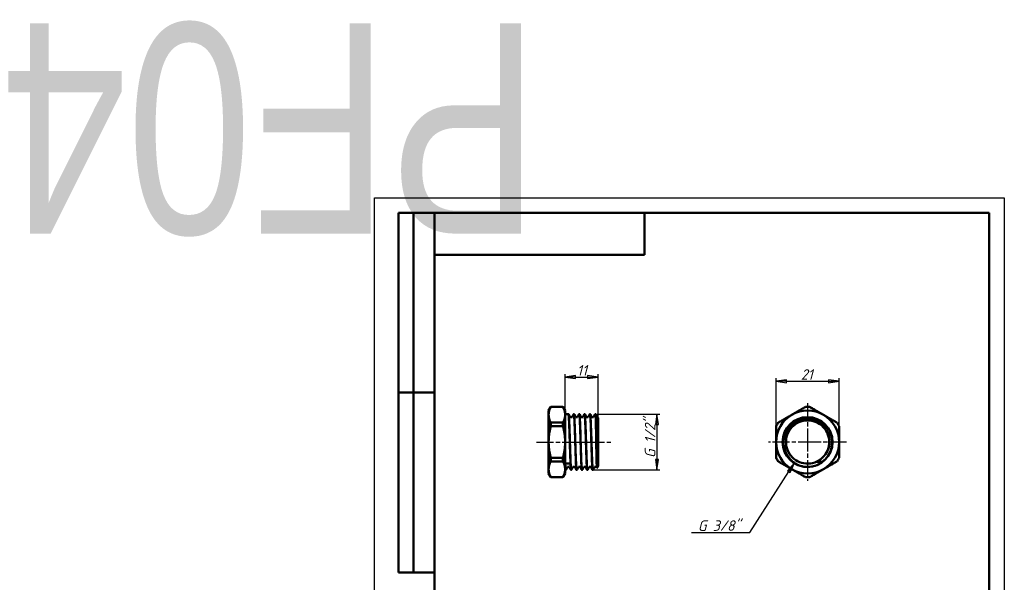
# Model space of a CAD drawing. Header units: millimetres. Extents: x -118 to 515, y -69 to 356.
# Tile 4 of 5: x -118 to 210, y 169 to 356. Entities that reach past the tile are written whole.
import ezdxf
from ezdxf.enums import TextEntityAlignment as Align

# ---------------------------------------------------------------- set-up
doc = ezdxf.new("R2018")
doc.units = ezdxf.units.MM
doc.linetypes.add('CHAIN', pattern=[0.7087, 0.4724, -0.0591, 0.1181, -0.0591])
for name, color, linetype, lineweight in [('Видимые тонкие (ГОСТ)', 7, 'Continuous', 35), ('Видимый контур (ГОСТ)', 7, 'Continuous', 50), ('Кромка (ГОСТ)', 7, 'Continuous', 50), ('Маркер центра (ГОСТ)', 7, 'Continuous', 25), ('Обозначение (ГОСТ)', 7, 'Continuous', 25), ('Осевая линия (ГОСТ)', 7, 'Continuous', 25), ('Размер (ГОСТ)', 7, 'Continuous', 25), ('Эскизная геометрия (ГОСТ)', 7, 'Continuous', 50)]:
    doc.layers.add(name, color=color, linetype=linetype, lineweight=lineweight)
doc.styles.get("Standard").update_dxf_attribs({"font": 'GOST Common Italic.ttf'})
doc.styles.add('Обычный текст (ГОСТ)', font='GOST Common Italic.ttf')
doc.dimstyles.new('Обычный (ГОСТ)', dxfattribs={"dimtxt": 3.5, "dimasz": 3.5, "dimexe": 1, "dimexo": 0, "dimgap": 0.5, "dimtad": 1, "dimrnd": 1e-08, "dimtxsty": 'Обычный текст (ГОСТ)', "dimblk": 'Filled-1', "dimcen": 0.09, "dimdle": 15, "dimclrd": 256, "dimclre": 256, "dimclrt": 256, "dimazin": 2, "dimtfac": 0.714286, "dimtdec": 3, "dimtmove": 0, "dimatfit": 3, "dimfxl": 1, "dimtolj": 1, "dimlwd": 25, "dimlwe": 25, "dimarcsym": 0})

# ---------------------------------------------------------------- blocks, each defined once
blk = doc.blocks.new('ГОСТ - Доп. графы 2')
at = {"layer": 'Эскизная геометрия (ГОСТ)'}
for p, q in [((-12, 0), (-12, 120)), ((-12, 120), (0, 120)), ((-7, 0), (-7, 120)), ((-12, 60), (0, 60)), ((0, 0), (-12, 0))]:
    blk.add_line(p, q, dxfattribs=at)
at = {"layer": 'Обозначение (ГОСТ)', "lineweight": 30, "width": 0.8, "flags": 17}
for tag, p in [('Первичная_применяемость', (-3.65, 90.03)), ('Справочный_номер', (-3.55, 30.02))]:
    blk.add_attdef(tag, text='', height=3.17, rotation=90, dxfattribs=at).set_placement(p, align=Align.MIDDLE_CENTER)
blk = doc.blocks.new('ГОСТ - Доп. графы 3')
at = {"layer": 'Эскизная геометрия (ГОСТ)'}
for p, q in [((0, 0), (70, 0)), ((70, 0), (70, -14)), ((70, -14), (0, -14))]:
    blk.add_line(p, q, dxfattribs=at)
at = {"layer": 'Обозначение (ГОСТ)', "lineweight": 30, "width": 0.8}
blk.add_attdef('ОБОЗНАЧЕНИЕ', text='', height=5, rotation=180, dxfattribs=at).set_placement((34.94, -6.97), align=Align.MIDDLE_CENTER)
blk = doc.blocks.new('Рамки ГОСТ_ граница 297x210')
at = {"layer": 'Кромка (ГОСТ)', "lineweight": 25}
for p, q in [((0, 0), (0, 297)), ((0, 297), (210, 297)), ((210, 297), (210, 0)), ((210, 0), (0, 0))]:
    blk.add_line(p, q, dxfattribs=at)
at = {"layer": 'Кромка (ГОСТ)'}
for p, q in [((205, 292), (20, 292)), ((20, 292), (20, 5)), ((205, 5), (205, 292)), ((20, 5), (205, 5))]:
    blk.add_line(p, q, dxfattribs=at)
blk = doc.blocks.new('Filled-1')
at = {"color": 0}
for p, q in [((0, 0), (-1, 0.143)), ((-1, 0.143), (-1, -0.143)), ((-1, 0), (0, 0)), ((-1, -0.143), (0, 0))]:
    blk.add_line(p, q, dxfattribs=at)
at = {"color": 0, "flags": 128}
blk.add_lwpolyline([(-1, -0.143), (0, 0), (-1, 0.143), (-1, -0.143)], dxfattribs=at)
at = {"color": 0}
blk.add_solid([(-1, -0.143), (0, 0), (-1, 0.143), (-1, -0.143)], dxfattribs=at)
blk = doc.blocks.new('*D8')
at = {"layer": 'Defpoints', "color": 0, "linetype": 'Continuous', "transparency": 16777216}
for p in [(74.55, 237.17), (63.55, 224.61), (74.55, 222.79)]:
    blk.add_point(p, dxfattribs=at)
at = {"layer": 'Размер (ГОСТ)', "linetype": 'Continuous', "lineweight": 25, "transparency": 16777216}
for p, q in [((63.55, 224.61), (63.55, 238.17)), ((67.05, 237.17), (71.05, 237.17)), ((74.55, 222.79), (74.55, 238.17))]:
    blk.add_line(p, q, dxfattribs=at)
at = {"layer": 'Размер (ГОСТ)', "linetype": 'Continuous', "lineweight": 25, "transparency": 16777216, "xscale": 3.5, "yscale": 3.5, "zscale": 3.5, "rotation": 180}
blk.add_blockref('Filled-1', (63.55, 237.17), dxfattribs=at)
at = {"layer": 'Размер (ГОСТ)', "linetype": 'Continuous', "lineweight": 25, "transparency": 16777216, "xscale": 3.5, "yscale": 3.5, "zscale": 3.5}
blk.add_blockref('Filled-1', (74.55, 237.17), dxfattribs=at)
at = {"layer": 'Размер (ГОСТ)', "linetype": 'Continuous', "lineweight": 25, "transparency": 16777216, "insert": (67.51, 241.17), "char_height": 3.5, "attachment_point": 1, "style": 'Обычный текст (ГОСТ)'}
blk.add_mtext('\\A1;11', dxfattribs=at)
blk = doc.blocks.new('*D9')
at = {"layer": 'Defpoints', "color": 0, "linetype": 'Continuous', "transparency": 16777216}
for p in [(154.91, 235.79), (133.91, 220.79), (154.91, 220.79)]:
    blk.add_point(p, dxfattribs=at)
at = {"layer": 'Размер (ГОСТ)', "linetype": 'Continuous', "lineweight": 25, "transparency": 16777216}
for p, q in [((133.91, 220.79), (133.91, 236.79)), ((154.91, 220.79), (154.91, 236.79)), ((137.41, 235.79), (151.41, 235.79))]:
    blk.add_line(p, q, dxfattribs=at)
at = {"layer": 'Размер (ГОСТ)', "linetype": 'Continuous', "lineweight": 25, "transparency": 16777216, "xscale": 3.5, "yscale": 3.5, "zscale": 3.5, "rotation": 180}
blk.add_blockref('Filled-1', (133.91, 235.79), dxfattribs=at)
at = {"layer": 'Размер (ГОСТ)', "linetype": 'Continuous', "lineweight": 25, "transparency": 16777216, "xscale": 3.5, "yscale": 3.5, "zscale": 3.5}
blk.add_blockref('Filled-1', (154.91, 235.79), dxfattribs=at)
at = {"layer": 'Размер (ГОСТ)', "linetype": 'Continuous', "lineweight": 25, "transparency": 16777216, "insert": (142.18, 239.79), "char_height": 3.5, "attachment_point": 1, "style": 'Обычный текст (ГОСТ)'}
blk.add_mtext('\\A1;21', dxfattribs=at)
blk = doc.blocks.new('*D11')
at = {"layer": 'Defpoints', "color": 0, "linetype": 'Continuous', "transparency": 16777216}
for p in [(73.66, 224.84), (72.76, 206.21), (94.14, 206.21)]:
    blk.add_point(p, dxfattribs=at)
at = {"layer": 'Размер (ГОСТ)', "linetype": 'Continuous', "lineweight": 25, "transparency": 16777216}
for p, q in [((73.66, 224.84), (95.14, 224.84)), ((94.14, 221.34), (94.14, 209.71)), ((72.76, 206.21), (95.14, 206.21))]:
    blk.add_line(p, q, dxfattribs=at)
at = {"layer": 'Размер (ГОСТ)', "linetype": 'Continuous', "lineweight": 25, "transparency": 16777216, "xscale": 3.5, "yscale": 3.5, "zscale": 3.5}
for p, rotation in [((94.14, 224.84), 90), ((94.14, 206.21), 270)]:
    blk.add_blockref('Filled-1', p, dxfattribs=dict(at, rotation=rotation))
at = {"layer": 'Размер (ГОСТ)', "linetype": 'Continuous', "lineweight": 25, "transparency": 16777216, "insert": (90.13, 208.08), "char_height": 3.5, "attachment_point": 1, "rotation": 90, "style": 'Обычный текст (ГОСТ)'}
blk.add_mtext('\\A1; \\fGOST Common|b0|i1;\\H3.5000;G 1/2"', dxfattribs=at)
blk = doc.blocks.new('*D12')
at = {"layer": 'Defpoints', "color": 0, "linetype": 'Continuous', "transparency": 16777216}
for p in [(144.41, 215.52), (140, 208.62)]:
    blk.add_point(p, dxfattribs=at)
at = {"layer": 'Размер (ГОСТ)', "linetype": 'Continuous', "lineweight": 25, "transparency": 16777216}
for p, q in [((125.16, 185.37), (138.12, 205.66)), ((105.71, 185.37), (125.16, 185.37))]:
    blk.add_line(p, q, dxfattribs=at)
blk.add_arc((144.41, 215.52), 8.19, 233.2244, 244.4416, dxfattribs=at)
at = {"layer": 'Размер (ГОСТ)', "linetype": 'Continuous', "lineweight": 25, "transparency": 16777216, "xscale": 3.5, "yscale": 3.5, "zscale": 3.5, "rotation": 57.4485328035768}
blk.add_blockref('Filled-1', (140, 208.62), dxfattribs=at)
at = {"layer": 'Размер (ГОСТ)', "linetype": 'Continuous', "lineweight": 25, "transparency": 16777216, "insert": (105.71, 189.38), "char_height": 3.5, "attachment_point": 1, "style": 'Обычный текст (ГОСТ)'}
blk.add_mtext('\\A1; \\fGOST Common|b0|i1;\\H3.5000;G 3/8"', dxfattribs=at)

msp = doc.modelspace()

# ---------------------------------------------------------------- linework, layer by layer
at = {"layer": 'Видимые тонкие (ГОСТ)'}
for points, knots in [([(65.72, 206.315), (65.714, 206.303), (65.708, 206.297), (65.702, 206.298), (65.629, 206.304), (65.556, 207.255), (65.482, 208.895), (65.408, 210.556), (65.334, 212.904), (65.26, 215.291), (65.186, 217.664), (65.113, 220.047), (65.039, 221.788), (64.966, 223.512), (64.893, 224.588), (64.82, 224.728)], [31.3563316, 31.3563316, 31.3563316, 31.3563316, 31.418489, 31.418489, 31.418489, 32.1852404, 32.1852404, 32.1852404, 32.9617408, 32.9617408, 32.9617408, 33.7337617, 33.7337617, 33.7337617, 34.4979243, 34.4979243, 34.4979243, 34.4979243]), ([(67.52, 206.318), (67.502, 206.283), (67.485, 206.299), (67.468, 206.368), (67.394, 206.657), (67.321, 207.881), (67.248, 209.711), (67.174, 211.561), (67.1, 214.009), (67.026, 216.38), (66.952, 218.747), (66.878, 221.011), (66.805, 222.55), (66.743, 223.834), (66.681, 224.601), (66.62, 224.726)], [25.0731463, 25.0731463, 25.0731463, 25.0731463, 25.2557714, 25.2557714, 25.2557714, 26.0221068, 26.0221068, 26.0221068, 26.7968093, 26.7968093, 26.7968093, 27.5700848, 27.5700848, 27.5700848, 28.214739, 28.214739, 28.214739, 28.214739]), ([(69.32, 206.322), (69.289, 206.262), (69.259, 206.355), (69.228, 206.607), (69.155, 207.214), (69.081, 208.741), (69.008, 210.77), (68.934, 212.798), (68.861, 215.305), (68.787, 217.61), (68.714, 219.913), (68.641, 221.987), (68.567, 223.27), (68.518, 224.126), (68.469, 224.623), (68.42, 224.722)], [18.789961, 18.789961, 18.789961, 18.789961, 19.1091104, 19.1091104, 19.1091104, 19.8792132, 19.8792132, 19.8792132, 20.6487632, 20.6487632, 20.6487632, 21.4177842, 21.4177842, 21.4177842, 21.9315537, 21.9315537, 21.9315537, 21.9315537]), ([(70.798, 206.316), (70.788, 206.334), (70.778, 206.369), (70.768, 206.42), (70.694, 206.805), (70.621, 208.129), (70.547, 210.031), (70.474, 211.933), (70.4, 214.39), (70.327, 216.736), (70.253, 219.08), (70.18, 221.285), (70.107, 222.753), (70.037, 224.144), (69.967, 224.858), (69.898, 224.728)], [18.9091508, 18.9091508, 18.9091508, 18.9091508, 19.012644, 19.012644, 19.012644, 19.7828177, 19.7828177, 19.7828177, 20.5524356, 20.5524356, 20.5524356, 21.3215216, 21.3215216, 21.3215216, 22.0507435, 22.0507435, 22.0507435, 22.0507435]), ([(71.12, 206.322), (71.082, 206.25), (71.044, 206.414), (71.006, 206.819), (70.93, 207.631), (70.854, 209.404), (70.778, 211.624), (70.704, 213.782), (70.63, 216.336), (70.556, 218.583), (70.482, 220.827), (70.408, 222.739), (70.334, 223.792), (70.296, 224.335), (70.258, 224.646), (70.22, 224.72)], [12.5067757, 12.5067757, 12.5067757, 12.5067757, 12.9042283, 12.9042283, 12.9042283, 13.700885, 13.700885, 13.700885, 14.4755362, 14.4755362, 14.4755362, 15.2494634, 15.2494634, 15.2494634, 15.6483683, 15.6483683, 15.6483683, 15.6483683]), ([(72.598, 206.318), (72.581, 206.349), (72.564, 206.428), (72.547, 206.557), (72.47, 207.136), (72.394, 208.714), (72.318, 210.832), (72.244, 212.883), (72.17, 215.413), (72.096, 217.726), (72.022, 220.037), (71.948, 222.104), (71.874, 223.358), (71.815, 224.355), (71.756, 224.83), (71.698, 224.725)], [12.6259655, 12.6259655, 12.6259655, 12.6259655, 12.803996, 12.803996, 12.803996, 13.603785, 13.603785, 13.603785, 14.3785806, 14.3785806, 14.3785806, 15.1525971, 15.1525971, 15.1525971, 15.7675582, 15.7675582, 15.7675582, 15.7675582]), ([(72.92, 206.32), (72.868, 206.225), (72.816, 206.58), (72.764, 207.36), (72.691, 208.46), (72.617, 210.393), (72.544, 212.635), (72.471, 214.876), (72.397, 217.401), (72.324, 219.527), (72.251, 221.652), (72.178, 223.354), (72.104, 224.172), (72.076, 224.486), (72.048, 224.669), (72.02, 224.721)], [6.2235904, 6.2235904, 6.2235904, 6.2235904, 6.7678955, 6.7678955, 6.7678955, 7.5356891, 7.5356891, 7.5356891, 8.3032564, 8.3032564, 8.3032564, 9.0706031, 9.0706031, 9.0706031, 9.365183, 9.365183, 9.365183, 9.365183]), ([(73.865, 218.674), (73.792, 220.891), (73.718, 222.772), (73.645, 223.808), (73.596, 224.502), (73.547, 224.812), (73.498, 224.722)], [8.2028642, 8.2028642, 8.2028642, 8.2028642, 8.9702395, 8.9702395, 8.9702395, 9.4843729, 9.4843729, 9.4843729, 9.4843729]), ([(147.46, 208.903), (145.663, 208.074), (143.522, 208.021), (141.685, 208.76), (139.849, 209.499), (138.342, 211.02), (137.62, 212.863), (136.898, 214.706), (136.971, 216.845), (137.816, 218.634), (138.662, 220.423), (140.267, 221.838), (142.149, 222.451), (144.03, 223.064), (146.16, 222.867), (147.897, 221.919), (149.634, 220.972), (150.953, 219.288), (151.456, 217.375), (151.668, 216.568), (151.733, 215.726), (151.66, 214.896)], [2.7092901, 2.7092901, 2.7092901, 2.7092901, 3.5242214, 3.5242214, 3.5242214, 4.339017, 4.339017, 4.339017, 5.1536786, 5.1536786, 5.1536786, 5.968208, 5.968208, 5.968208, 6.7826069, 6.7826069, 6.7826069, 7.5968769, 7.5968769, 7.5968769, 7.9400397, 7.9400397, 7.9400397, 7.9400397]), ([(148.547, 208.386), (146.667, 207.296), (144.347, 206.991), (142.25, 207.559), (141.571, 207.743), (140.918, 208.018), (140.309, 208.369)], [2.6158018, 2.6158018, 2.6158018, 2.6158018, 3.4061729, 3.4061729, 3.4061729, 3.6619608, 3.6619608, 3.6619608, 3.6619608])]:
    msp.add_open_spline(points, degree=3, knots=knots, dxfattribs=at)
for points in [[(73.865, 224.53), (73.85, 224.633), (73.835, 224.698), (73.82, 224.725)], [(63.92, 206.314), (63.849, 206.181), (63.777, 206.934), (63.706, 208.386)]]:
    msp.add_open_spline(points, degree=3, dxfattribs=at)
at = {"layer": 'Видимый контур (ГОСТ)'}
for p, q in [((58.052, 226.021), (58.773, 227.271)), ((58.773, 227.251), (58.773, 227.271)), ((58.773, 227.271), (62.83, 227.271)), ((58.773, 227.251), (62.83, 227.251)), ((62.83, 227.271), (62.83, 227.251)), ((63.552, 226.021), (62.83, 227.271)), ((58.052, 226.021), (58.052, 224.614)), ((58.052, 224.614), (58.052, 215.521)), ((63.552, 224.614), (63.552, 226.021)), ((63.552, 224.836), (64.659, 224.836)), ((63.552, 215.521), (63.552, 224.614)), ((65.847, 223.846), (65.28, 223.846)), ((66.458, 224.836), (66.459, 224.836)), ((67.647, 223.846), (67.08, 223.846)), ((68.258, 224.836), (68.259, 224.836)), ((69.447, 223.846), (68.88, 223.846)), ((70.058, 224.836), (70.059, 224.836)), ((71.247, 223.846), (70.68, 223.846)), ((71.858, 224.836), (71.859, 224.836)), ((73.047, 223.846), (72.48, 223.846)), ((73.658, 224.836), (73.659, 224.836)), ((73.812, 223.544), (73.812, 223.53)), ((74.383, 223.846), (74.28, 223.846)), ((74.383, 223.846), (74.383, 207.196)), ((74.552, 223.555), (74.383, 223.846)), ((74.552, 211.617), (74.552, 223.555)), ((58.773, 220.795), (58.773, 221.978)), ((58.773, 221.978), (62.83, 221.978)), ((58.773, 220.795), (62.83, 220.795)), ((62.83, 221.978), (62.83, 220.795)), ((74.552, 207.487), (74.552, 222.792)), ((58.052, 215.521), (58.052, 206.428)), ((63.552, 206.428), (63.552, 215.521)), ((58.773, 209.065), (58.773, 210.247)), ((58.773, 210.247), (62.83, 210.247)), ((62.83, 210.247), (62.83, 209.065)), ((58.773, 209.065), (62.83, 209.065)), ((63.559, 208.386), (65.358, 208.386)), ((64.938, 207.196), (64.371, 207.196)), ((66.738, 207.196), (66.171, 207.196)), ((68.538, 207.196), (67.971, 207.196)), ((70.338, 207.196), (69.771, 207.196)), ((72.138, 207.196), (71.571, 207.196)), ((73.938, 207.196), (73.371, 207.196)), ((74.552, 207.487), (74.154, 206.799)), ((74.436, 207.287), (74.383, 207.196)), ((58.052, 206.428), (58.052, 205.021)), ((58.052, 205.021), (58.773, 203.771)), ((58.773, 203.771), (58.773, 203.791)), ((58.773, 203.791), (62.83, 203.791)), ((58.773, 203.771), (62.83, 203.771)), ((63.552, 205.021), (62.83, 203.771)), ((62.83, 203.791), (62.83, 203.771)), ((63.552, 205.021), (63.552, 206.428)), ((63.552, 206.206), (63.759, 206.206)), ((65.558, 206.206), (65.559, 206.206)), ((67.358, 206.206), (67.359, 206.206)), ((69.158, 206.206), (69.159, 206.206)), ((70.958, 206.206), (70.959, 206.206)), ((72.758, 206.206), (72.759, 206.206))]:
    msp.add_line(p, q, dxfattribs=at)
msp.add_circle((144.407, 215.521), 8.325, dxfattribs=at)
msp.add_circle((144.407, 215.521), 8.325, dxfattribs=at)
for radius, start, end in [(11.75, 86.66866, 93.33134), (10.5, 120, 180), (8.193, 307.08627, 233.22443), (10.5, 60, 120), (10.5, 0, 60), (11.75, 146.66866, 153.33134), (11.75, 26.66866, 33.33134), (10.5, 180, 240), (10.5, 300, 0), (11.75, 206.66866, 213.33134), (7.213, 312.60974, 316.27549), (11.75, 326.66866, 333.33134), (10.5, 240, 300), (11.75, 266.66866, 273.33134)]:
    msp.add_arc((144.407, 215.521), radius, start, end, dxfattribs=at)
for points, weights in [([(58.773, 227.251), (58.052, 225.859), (58.052, 224.614)], [1.01352641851, 1.03626993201, 1]), ([(63.552, 224.614), (63.552, 225.859), (62.83, 227.251)], [1, 1.03626993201, 1.01352641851]), ([(139.157, 224.614), (141.312, 225.859), (143.724, 227.251)], [1, 1.03626993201, 1.01352641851]), ([(145.089, 227.251), (147.501, 225.859), (149.657, 224.614)], [1.01352641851, 1.03626993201, 1]), ([(58.052, 224.614), (58.052, 223.37), (58.773, 221.978)], [1, 1.03626993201, 1.01352641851]), ([(62.83, 221.978), (63.552, 223.37), (63.552, 224.614)], [1.01352641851, 1.03626993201, 1]), ([(134.589, 221.978), (137.001, 223.37), (139.157, 224.614)], [1.01352641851, 1.03626993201, 1]), ([(149.657, 224.614), (151.812, 223.37), (154.224, 221.978)], [1, 1.03626993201, 1.01352641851]), ([(58.773, 220.795), (58.052, 218.01), (58.052, 215.521)], [1.01352641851, 1.03626993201, 1]), ([(63.552, 215.521), (63.552, 218.01), (62.83, 220.795)], [1, 1.03626993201, 1.01352641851]), ([(133.907, 215.521), (133.907, 218.01), (133.907, 220.795)], [1, 1.03626993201, 1.01352641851]), ([(154.907, 220.795), (154.907, 218.01), (154.907, 215.521)], [1.01352641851, 1.03626993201, 1]), ([(58.052, 215.521), (58.052, 213.032), (58.773, 210.247)], [1, 1.03626993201, 1.01352641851]), ([(62.83, 210.247), (63.552, 213.032), (63.552, 215.521)], [1.01352641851, 1.03626993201, 1]), ([(133.907, 210.247), (133.907, 213.032), (133.907, 215.521)], [1.01352641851, 1.03626993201, 1]), ([(154.907, 215.521), (154.907, 213.032), (154.907, 210.247)], [1, 1.03626993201, 1.01352641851]), ([(58.773, 209.065), (58.052, 207.672), (58.052, 206.428)], [1.01352641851, 1.03626993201, 1]), ([(63.552, 206.428), (63.552, 207.672), (62.83, 209.065)], [1, 1.03626993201, 1.01352641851]), ([(139.157, 206.428), (137.001, 207.672), (134.589, 209.065)], [1, 1.03626993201, 1.01352641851]), ([(154.224, 209.065), (151.812, 207.672), (149.657, 206.428)], [1.01352641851, 1.03626993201, 1]), ([(58.052, 206.428), (58.052, 205.184), (58.773, 203.791)], [1, 1.03626993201, 1.01352641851]), ([(62.83, 203.791), (63.552, 205.184), (63.552, 206.428)], [1.01352641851, 1.03626993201, 1]), ([(143.724, 203.791), (141.312, 205.184), (139.157, 206.428)], [1.01352641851, 1.03626993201, 1]), ([(149.657, 206.428), (147.501, 205.184), (145.089, 203.791)], [1, 1.03626993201, 1.01352641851])]:
    msp.add_rational_spline(points, weights, degree=2, dxfattribs=at)
for points, knots in [([(65.56, 206.214), (65.522, 206.213), (65.484, 206.449), (65.446, 206.922), (65.373, 207.834), (65.3, 209.618), (65.227, 211.793), (65.154, 213.988), (65.08, 216.558), (65.006, 218.8), (64.933, 221.034), (64.859, 222.918), (64.786, 223.94), (64.744, 224.528), (64.701, 224.826), (64.659, 224.828)], [31.414557, 31.414557, 31.414557, 31.414557, 31.8104757, 31.8104757, 31.8104757, 32.5749365, 32.5749365, 32.5749365, 33.346383, 33.346383, 33.346383, 34.1152718, 34.1152718, 34.1152718, 34.5575192, 34.5575192, 34.5575192, 34.5575192]), ([(64.66, 224.836), (64.696, 224.835), (64.73, 224.821), (64.775, 224.79), (64.789, 224.775), (64.808, 224.749), (64.815, 224.738), (64.82, 224.728)], [0, 0, 0, 0, 0.020618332, 0.020618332, 0.039871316, 0.039871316, 0.057673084, 0.057673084, 0.057673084, 0.057673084]), ([(66.298, 224.728), (66.306, 224.744), (66.316, 224.763), (66.35, 224.795), (66.365, 224.807), (66.406, 224.827), (66.431, 224.835), (66.458, 224.836)], [0, 0, 0, 0, 0.028019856, 0.028019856, 0.042596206, 0.042596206, 0.057701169, 0.057701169, 0.057701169, 0.057701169]), ([(66.458, 224.836), (66.533, 224.838), (66.609, 223.83), (66.684, 222.095), (66.758, 220.385), (66.832, 217.991), (66.907, 215.576), (66.98, 213.179), (67.054, 210.789), (67.128, 209.062), (67.202, 207.336), (67.275, 206.29), (67.349, 206.211), (67.352, 206.208), (67.355, 206.206), (67.358, 206.206)], [-34.5588888, -34.5588888, -34.5588888, -34.5588888, -33.7702039, -33.7702039, -33.7702039, -32.9926572, -32.9926572, -32.9926572, -32.2204715, -32.2204715, -32.2204715, -31.4489871, -31.4489871, -31.4489871, -31.4159265, -31.4159265, -31.4159265, -31.4159265]), ([(67.36, 206.213), (67.312, 206.215), (67.264, 206.602), (67.216, 207.352), (67.139, 208.542), (67.063, 210.634), (66.987, 213.019), (66.913, 215.329), (66.84, 217.884), (66.766, 219.988), (66.692, 222.088), (66.619, 223.713), (66.545, 224.42), (66.517, 224.695), (66.488, 224.83), (66.459, 224.829)], [25.1313717, 25.1313717, 25.1313717, 25.1313717, 25.6339203, 25.6339203, 25.6339203, 26.431628, 26.431628, 26.431628, 27.2036548, 27.2036548, 27.2036548, 27.9743141, 27.9743141, 27.9743141, 28.2743339, 28.2743339, 28.2743339, 28.2743339]), ([(66.46, 224.836), (66.496, 224.835), (66.53, 224.821), (66.575, 224.79), (66.589, 224.775), (66.608, 224.749), (66.615, 224.738), (66.62, 224.728)], [0, 0, 0, 0, 0.020618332, 0.020618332, 0.039871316, 0.039871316, 0.057673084, 0.057673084, 0.057673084, 0.057673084]), ([(68.098, 224.728), (68.106, 224.744), (68.116, 224.763), (68.15, 224.795), (68.165, 224.807), (68.206, 224.827), (68.231, 224.835), (68.258, 224.836)], [0, 0, 0, 0, 0.028019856, 0.028019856, 0.042596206, 0.042596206, 0.057701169, 0.057701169, 0.057701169, 0.057701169]), ([(68.258, 224.835), (68.322, 224.831), (68.387, 224.11), (68.451, 222.805), (68.524, 221.318), (68.598, 219.092), (68.671, 216.728), (68.744, 214.366), (68.818, 211.893), (68.891, 209.978), (68.964, 208.065), (69.037, 206.73), (69.111, 206.335), (69.127, 206.249), (69.142, 206.208), (69.158, 206.21)], [-28.2757034, -28.2757034, -28.2757034, -28.2757034, -27.6012265, -27.6012265, -27.6012265, -26.8334378, -26.8334378, -26.8334378, -26.0661815, -26.0661815, -26.0661815, -25.2994343, -25.2994343, -25.2994343, -25.1327412, -25.1327412, -25.1327412, -25.1327412]), ([(69.16, 206.208), (69.097, 206.212), (69.034, 206.892), (68.972, 208.133), (68.898, 209.585), (68.825, 211.789), (68.752, 214.147), (68.678, 216.503), (68.605, 218.988), (68.532, 220.928), (68.459, 222.867), (68.385, 224.241), (68.312, 224.678), (68.294, 224.783), (68.277, 224.834), (68.259, 224.832)], [18.8481864, 18.8481864, 18.8481864, 18.8481864, 19.504344, 19.504344, 19.504344, 20.2722611, 20.2722611, 20.2722611, 21.0396403, 21.0396403, 21.0396403, 21.806505, 21.806505, 21.806505, 21.9911486, 21.9911486, 21.9911486, 21.9911486]), ([(68.26, 224.836), (68.296, 224.835), (68.33, 224.821), (68.375, 224.79), (68.389, 224.775), (68.408, 224.749), (68.415, 224.738), (68.42, 224.728)], [0, 0, 0, 0, 0.020618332, 0.020618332, 0.039871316, 0.039871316, 0.057673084, 0.057673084, 0.057673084, 0.057673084]), ([(69.898, 224.728), (69.906, 224.744), (69.916, 224.763), (69.95, 224.795), (69.965, 224.807), (70.006, 224.827), (70.031, 224.835), (70.058, 224.836)], [0, 0, 0, 0, 0.028019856, 0.028019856, 0.042596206, 0.042596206, 0.057701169, 0.057701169, 0.057701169, 0.057701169]), ([(70.058, 224.83), (70.108, 224.828), (70.157, 224.412), (70.207, 223.611), (70.282, 222.401), (70.357, 220.323), (70.432, 217.967), (70.506, 215.655), (70.58, 213.102), (70.653, 211.006), (70.727, 208.914), (70.8, 207.301), (70.874, 206.607), (70.902, 206.342), (70.93, 206.212), (70.958, 206.214)], [-21.9925181, -21.9925181, -21.9925181, -21.9925181, -21.4725252, -21.4725252, -21.4725252, -20.6860367, -20.6860367, -20.6860367, -19.9143163, -19.9143163, -19.9143163, -19.1439418, -19.1439418, -19.1439418, -18.8495559, -18.8495559, -18.8495559, -18.8495559]), ([(70.96, 206.206), (70.887, 206.203), (70.814, 207.146), (70.741, 208.783), (70.666, 210.462), (70.591, 212.854), (70.516, 215.285), (70.443, 217.683), (70.369, 220.091), (70.295, 221.851), (70.222, 223.608), (70.148, 224.699), (70.074, 224.824), (70.069, 224.832), (70.064, 224.836), (70.059, 224.836)], [12.565001, 12.565001, 12.565001, 12.565001, 13.3284565, 13.3284565, 13.3284565, 14.1118561, 14.1118561, 14.1118561, 14.8842101, 14.8842101, 14.8842101, 15.6558569, 15.6558569, 15.6558569, 15.7079633, 15.7079633, 15.7079633, 15.7079633]), ([(70.06, 224.836), (70.096, 224.835), (70.13, 224.821), (70.175, 224.79), (70.189, 224.775), (70.208, 224.749), (70.215, 224.738), (70.22, 224.728)], [0, 0, 0, 0, 0.020618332, 0.020618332, 0.039871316, 0.039871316, 0.057673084, 0.057673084, 0.057673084, 0.057673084]), ([(71.698, 224.728), (71.706, 224.744), (71.716, 224.763), (71.75, 224.795), (71.765, 224.807), (71.806, 224.827), (71.831, 224.835), (71.858, 224.836)], [0, 0, 0, 0, 0.028019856, 0.028019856, 0.042596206, 0.042596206, 0.057701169, 0.057701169, 0.057701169, 0.057701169]), ([(71.858, 224.828), (71.896, 224.829), (71.934, 224.587), (71.973, 224.104), (72.049, 223.136), (72.126, 221.207), (72.203, 218.883), (72.276, 216.651), (72.35, 214.083), (72.423, 211.881), (72.497, 209.685), (72.57, 207.876), (72.643, 206.945), (72.682, 206.459), (72.72, 206.215), (72.758, 206.214)], [-15.7093328, -15.7093328, -15.7093328, -15.7093328, -15.3088935, -15.3088935, -15.3088935, -14.5063705, -14.5063705, -14.5063705, -13.7356398, -13.7356398, -13.7356398, -12.9673637, -12.9673637, -12.9673637, -12.5663706, -12.5663706, -12.5663706, -12.5663706]), ([(72.76, 206.21), (72.744, 206.207), (72.729, 206.245), (72.714, 206.324), (72.641, 206.7), (72.567, 208.016), (72.494, 209.915), (72.421, 211.814), (72.348, 214.276), (72.275, 216.636), (72.202, 218.996), (72.129, 221.229), (72.056, 222.733), (71.99, 224.08), (71.925, 224.829), (71.859, 224.835)], [6.2818157, 6.2818157, 6.2818157, 6.2818157, 6.4422002, 6.4422002, 6.4422002, 7.2081973, 7.2081973, 7.2081973, 7.9739667, 7.9739667, 7.9739667, 8.7395142, 8.7395142, 8.7395142, 9.424778, 9.424778, 9.424778, 9.424778]), ([(71.86, 224.836), (71.896, 224.835), (71.93, 224.821), (71.975, 224.79), (71.989, 224.775), (72.008, 224.749), (72.015, 224.738), (72.02, 224.728)], [0, 0, 0, 0, 0.020618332, 0.020618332, 0.039871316, 0.039871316, 0.057673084, 0.057673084, 0.057673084, 0.057673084]), ([(73.498, 224.728), (73.506, 224.744), (73.516, 224.763), (73.55, 224.795), (73.565, 224.807), (73.606, 224.827), (73.631, 224.835), (73.658, 224.836)], [0, 0, 0, 0, 0.028019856, 0.028019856, 0.042596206, 0.042596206, 0.057701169, 0.057701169, 0.057701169, 0.057701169]), ([(73.658, 224.829), (73.686, 224.832), (73.713, 224.708), (73.741, 224.452), (73.765, 224.233), (73.788, 223.922), (73.812, 223.53)], [-9.42614753, -9.42614753, -9.42614753, -9.42614753, -9.13648448, -9.13648448, -9.13648448, -8.88870981, -8.88870981, -8.88870981, -8.88870981]), ([(73.66, 224.836), (73.696, 224.835), (73.73, 224.821), (73.775, 224.79), (73.789, 224.775), (73.808, 224.749), (73.815, 224.738), (73.82, 224.728)], [0, 0, 0, 0, 0.020618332, 0.020618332, 0.039871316, 0.039871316, 0.057673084, 0.057673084, 0.057673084, 0.057673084]), ([(73.812, 223.544), (73.813, 223.96), (73.817, 224.207), (73.829, 224.469), (73.837, 224.526), (73.849, 224.543), (73.851, 224.546), (73.855, 224.544), (73.856, 224.543), (73.858, 224.542), (73.858, 224.541), (73.859, 224.54), (73.86, 224.54), (73.86, 224.539), (73.861, 224.538), (73.861, 224.537), (73.862, 224.536), (73.862, 224.535), (73.863, 224.534), (73.864, 224.532), (73.864, 224.531), (73.865, 224.53)], [-0.083314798, -0.083314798, -0.083314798, -0.083314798, -0.041841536, -0.041841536, -0.00849635, -0.00849635, -0.003168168, -0.003168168, -0.001896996, -0.001896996, -0.001427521, -0.001427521, -0.001183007, -0.001183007, -0.000998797, -0.000998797, -0.000803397, -0.000803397, -0.000518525, -0.000518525, 0, 0, 0, 0]), ([(73.865, 218.674), (73.848, 219.668), (73.836, 220.598), (73.818, 222.262), (73.813, 222.978), (73.812, 223.53)], [-0.63773602, -0.63773602, -0.63773602, -0.63773602, -0.32320501, -0.32320501, 0, 0, 0, 0]), ([(73.865, 224.53), (73.974, 224.271), (74.086, 223.991), (74.309, 223.409), (74.421, 223.108), (74.536, 222.792)], [-0.24005522, -0.24005522, -0.24005522, -0.24005522, -0.11726356, -0.11726356, 0, 0, 0, 0]), ([(74.536, 222.792), (74.536, 222.791), (74.536, 222.79), (74.537, 222.788), (74.538, 222.787), (74.538, 222.786), (74.539, 222.785), (74.539, 222.784), (74.54, 222.783), (74.541, 222.782), (74.541, 222.782), (74.542, 222.781), (74.543, 222.781), (74.545, 222.78), (74.546, 222.781), (74.549, 222.784), (74.55, 222.788), (74.552, 222.792)], [-0.449043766, -0.449043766, -0.449043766, -0.449043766, -0.445545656, -0.445545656, -0.442864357, -0.442864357, -0.440960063, -0.440960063, -0.439024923, -0.439024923, -0.436347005, -0.436347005, -0.431736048, -0.431736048, -0.418422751, -0.418422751, -0.399708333, -0.399708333, -0.399708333, -0.399708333]), ([(151.668, 214.895), (151.778, 215.836), (151.703, 216.789), (151.191, 218.632), (150.753, 219.503), (149.562, 221.036), (148.817, 221.682), (147.114, 222.659), (146.17, 222.978), (144.201, 223.238), (143.196, 223.174), (141.254, 222.662), (140.338, 222.215), (138.719, 220.991), (138.034, 220.222), (136.99, 218.455), (136.644, 217.473), (136.346, 215.421), (136.4, 214.37), (136.908, 212.336), (137.362, 211.374), (138.42, 209.937), (138.93, 209.41), (139.502, 208.959)], [-3.3336445, -3.3336445, -3.3336445, -3.3336445, -3.0486408, -3.0486408, -2.7583722, -2.7583722, -2.4648582, -2.4648582, -2.1680995, -2.1680995, -1.868097, -1.868097, -1.5648513, -1.5648513, -1.2583631, -1.2583631, -0.9486332, -0.9486332, -0.6356623, -0.6356623, -0.319451, -0.319451, -0.0999808, -0.0999808, -0.0999808, -0.0999808]), ([(149.614, 210.542), (150.093, 211.039), (150.501, 211.603), (150.818, 212.216), (151.724, 213.975), (151.862, 216.113), (151.19, 217.973), (150.52, 219.827), (149.055, 221.378), (147.243, 222.153), (145.436, 222.926), (143.31, 222.916), (141.51, 222.127), (139.715, 221.34), (138.27, 219.788), (137.612, 217.942), (136.95, 216.083), (137.095, 213.952), (138.003, 212.201), (138.906, 210.46), (140.55, 209.118), (142.436, 208.583), (144.326, 208.046), (146.432, 208.325), (148.116, 209.335), (148.536, 209.587), (148.93, 209.881), (149.29, 210.213)], [-8.6171182, -8.6171182, -8.6171182, -8.6171182, -8.3299329, -8.3299329, -8.3299329, -7.5071265, -7.5071265, -7.5071265, -6.6872756, -6.6872756, -6.6872756, -5.8699134, -5.8699134, -5.8699134, -5.0545882, -5.0545882, -5.0545882, -4.2340471, -4.2340471, -4.2340471, -3.4182634, -3.4182634, -3.4182634, -2.6014613, -2.6014613, -2.6014613, -2.3979124, -2.3979124, -2.3979124, -2.3979124]), ([(74.154, 206.799), (74.136, 206.767), (74.117, 206.93), (74.08, 207.657), (74.06, 208.245), (74.021, 209.781), (74.002, 210.718), (73.962, 212.824), (73.943, 213.976), (73.904, 216.345), (73.884, 217.541), (73.865, 218.674)], [-1.7300472, -1.7300472, -1.7300472, -1.7300472, -1.4100272, -1.4100272, -1.0633474, -1.0633474, -0.7127824, -0.7127824, -0.3583329, -0.3583329, 0, 0, 0, 0]), ([(149.619, 210.536), (150.193, 211.134), (150.662, 211.818), (151.354, 213.304), (151.574, 214.087), (151.668, 214.895)], [-0.49262722, -0.49262722, -0.49262722, -0.49262722, -0.24391249, -0.24391249, 0, 0, 0, 0]), ([(74.427, 211.886), (74.427, 211.887), (74.426, 211.888), (74.425, 211.888), (74.425, 211.888), (74.425, 211.888), (74.424, 211.888), (74.424, 211.888), (74.424, 211.888), (74.423, 211.887), (74.423, 211.886), (74.422, 211.884), (74.422, 211.882), (74.42, 211.876), (74.419, 211.869), (74.413, 211.827), (74.411, 211.77), (74.404, 211.632), (74.399, 211.46), (74.388, 210.835), (74.384, 210.211), (74.384, 209.571)], [-0.4521572, -0.4521572, -0.4521572, -0.4521572, -0.4502616, -0.4502616, -0.44949659, -0.44949659, -0.44891168, -0.44891168, -0.44828457, -0.44828457, -0.44735888, -0.44735888, -0.44560297, -0.44560297, -0.43919173, -0.43919173, -0.40974156, -0.40974156, -0.27441768, -0.27441768, 0, 0, 0, 0]), ([(147.46, 208.903), (147.459, 208.903), (147.458, 208.904), (147.456, 208.904), (147.455, 208.905), (147.454, 208.905), (147.454, 208.906), (147.454, 208.907), (147.453, 208.907), (147.453, 208.908), (147.454, 208.909), (147.454, 208.911), (147.455, 208.912), (147.458, 208.916), (147.462, 208.92), (147.483, 208.937), (147.514, 208.957), (147.633, 209.029), (147.764, 209.102), (148.284, 209.416), (148.774, 209.737), (149.29, 210.213)], [-0.36485048, -0.36485048, -0.36485048, -0.36485048, -0.3616268, -0.3616268, -0.35986127, -0.35986127, -0.35856751, -0.35856751, -0.35722229, -0.35722229, -0.35530736, -0.35530736, -0.35200391, -0.35200391, -0.3423618, -0.3423618, -0.30437206, -0.30437206, -0.2104216, -0.2104216, 0, 0, 0, 0]), ([(63.76, 206.213), (63.735, 206.209), (63.711, 206.305), (63.687, 206.501), (63.644, 206.847), (63.602, 207.496), (63.559, 208.386)], [37.69774228, 37.69774228, 37.69774228, 37.69774228, 37.95145365, 37.95145365, 37.95145365, 38.39724354, 38.39724354, 38.39724354, 38.39724354]), ([(74.384, 209.571), (74.384, 208.881), (74.388, 208.326), (74.403, 207.552), (74.413, 207.332), (74.427, 207.291)], [-0.58675775, -0.58675775, -0.58675775, -0.58675775, -0.29094739, -0.29094739, 0, 0, 0, 0]), ([(144.429, 207.196), (143.579, 207.194), (142.732, 207.328), (141.167, 207.848), (140.616, 208.162), (140.305, 208.364)], [0, 0, 0, 0, 0.25497749, 0.25497749, 0.49581843, 0.49581843, 0.49581843, 0.49581843]), ([(148.547, 208.386), (148.238, 208.183), (147.688, 207.866), (146.126, 207.338), (145.279, 207.199), (144.429, 207.196)], [0, 0, 0, 0, 0.11104351, 0.11104351, 0.22862577, 0.22862577, 0.22862577, 0.22862577]), ([(149.347, 208.985), (149.048, 208.933), (148.746, 208.899), (148.115, 208.867), (147.786, 208.873), (147.46, 208.903)], [-0.19652552, -0.19652552, -0.19652552, -0.19652552, -0.10227445, -0.10227445, 0, 0, 0, 0]), ([(63.92, 206.314), (63.912, 206.298), (63.901, 206.28), (63.867, 206.247), (63.852, 206.235), (63.812, 206.215), (63.786, 206.207), (63.76, 206.206)], [0, 0, 0, 0, 0.028019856, 0.028019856, 0.042596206, 0.042596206, 0.057701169, 0.057701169, 0.057701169, 0.057701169]), ([(65.558, 206.206), (65.522, 206.208), (65.488, 206.222), (65.443, 206.252), (65.429, 206.268), (65.409, 206.293), (65.403, 206.304), (65.398, 206.314)], [0, 0, 0, 0, 0.020618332, 0.020618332, 0.039871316, 0.039871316, 0.057673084, 0.057673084, 0.057673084, 0.057673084]), ([(65.72, 206.314), (65.712, 206.298), (65.701, 206.28), (65.667, 206.247), (65.652, 206.235), (65.612, 206.215), (65.586, 206.207), (65.56, 206.206)], [0, 0, 0, 0, 0.028019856, 0.028019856, 0.042596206, 0.042596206, 0.057701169, 0.057701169, 0.057701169, 0.057701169]), ([(67.358, 206.206), (67.322, 206.208), (67.288, 206.222), (67.243, 206.252), (67.229, 206.268), (67.209, 206.293), (67.203, 206.304), (67.198, 206.314)], [0, 0, 0, 0, 0.020618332, 0.020618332, 0.039871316, 0.039871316, 0.057673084, 0.057673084, 0.057673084, 0.057673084]), ([(67.52, 206.314), (67.512, 206.298), (67.501, 206.28), (67.467, 206.247), (67.452, 206.235), (67.412, 206.215), (67.386, 206.207), (67.36, 206.206)], [0, 0, 0, 0, 0.028019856, 0.028019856, 0.042596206, 0.042596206, 0.057701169, 0.057701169, 0.057701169, 0.057701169]), ([(69.158, 206.206), (69.122, 206.208), (69.088, 206.222), (69.043, 206.252), (69.029, 206.268), (69.009, 206.293), (69.003, 206.304), (68.998, 206.314)], [0, 0, 0, 0, 0.020618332, 0.020618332, 0.039871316, 0.039871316, 0.057673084, 0.057673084, 0.057673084, 0.057673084]), ([(69.32, 206.314), (69.312, 206.298), (69.301, 206.28), (69.267, 206.247), (69.252, 206.235), (69.212, 206.215), (69.186, 206.207), (69.16, 206.206)], [0, 0, 0, 0, 0.028019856, 0.028019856, 0.042596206, 0.042596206, 0.057701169, 0.057701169, 0.057701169, 0.057701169]), ([(70.958, 206.206), (70.922, 206.208), (70.888, 206.222), (70.843, 206.252), (70.829, 206.268), (70.809, 206.293), (70.803, 206.304), (70.798, 206.314)], [0, 0, 0, 0, 0.020618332, 0.020618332, 0.039871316, 0.039871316, 0.057673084, 0.057673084, 0.057673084, 0.057673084]), ([(71.12, 206.314), (71.112, 206.298), (71.101, 206.28), (71.067, 206.247), (71.052, 206.235), (71.012, 206.215), (70.986, 206.207), (70.96, 206.206)], [0, 0, 0, 0, 0.028019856, 0.028019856, 0.042596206, 0.042596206, 0.057701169, 0.057701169, 0.057701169, 0.057701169]), ([(72.758, 206.206), (72.722, 206.208), (72.688, 206.222), (72.643, 206.252), (72.629, 206.268), (72.609, 206.293), (72.603, 206.304), (72.598, 206.314)], [0, 0, 0, 0, 0.020618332, 0.020618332, 0.039871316, 0.039871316, 0.057673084, 0.057673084, 0.057673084, 0.057673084]), ([(72.92, 206.314), (72.912, 206.298), (72.901, 206.28), (72.867, 206.247), (72.852, 206.235), (72.812, 206.215), (72.786, 206.207), (72.76, 206.206)], [0, 0, 0, 0, 0.028019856, 0.028019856, 0.042596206, 0.042596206, 0.057701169, 0.057701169, 0.057701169, 0.057701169])]:
    msp.add_open_spline(points, degree=3, knots=knots, dxfattribs=at)
for points in [[(64.82, 224.728), (64.976, 224.428), (65.133, 224.128), (65.289, 223.828)], [(65.838, 223.846), (65.991, 224.14), (66.144, 224.434), (66.298, 224.728)], [(66.62, 224.728), (66.776, 224.428), (66.933, 224.128), (67.089, 223.828)], [(67.638, 223.846), (67.791, 224.14), (67.944, 224.434), (68.098, 224.728)], [(68.42, 224.728), (68.576, 224.428), (68.733, 224.128), (68.889, 223.828)], [(69.438, 223.846), (69.591, 224.14), (69.744, 224.434), (69.898, 224.728)], [(70.22, 224.728), (70.376, 224.428), (70.533, 224.128), (70.689, 223.828)], [(71.238, 223.846), (71.391, 224.14), (71.544, 224.434), (71.698, 224.728)], [(72.02, 224.728), (72.176, 224.428), (72.333, 224.128), (72.489, 223.828)], [(73.038, 223.846), (73.191, 224.14), (73.344, 224.434), (73.498, 224.728)], [(73.812, 223.544), (73.761, 224.385), (73.71, 224.825), (73.659, 224.83)], [(73.82, 224.728), (73.976, 224.428), (74.133, 224.128), (74.289, 223.828)], [(74.552, 211.617), (74.51, 211.702), (74.468, 211.792), (74.427, 211.886)], [(64.38, 207.196), (64.227, 206.902), (64.073, 206.608), (63.92, 206.314)], [(65.398, 206.314), (65.241, 206.614), (65.085, 206.914), (64.928, 207.214)], [(65.358, 208.386), (65.425, 206.992), (65.492, 206.212), (65.558, 206.207)], [(66.18, 207.196), (66.027, 206.902), (65.873, 206.608), (65.72, 206.314)], [(67.198, 206.314), (67.041, 206.614), (66.885, 206.914), (66.728, 207.214)], [(67.98, 207.196), (67.827, 206.902), (67.673, 206.608), (67.52, 206.314)], [(68.998, 206.314), (68.841, 206.614), (68.685, 206.914), (68.528, 207.214)], [(69.78, 207.196), (69.627, 206.902), (69.473, 206.608), (69.32, 206.314)], [(70.798, 206.314), (70.641, 206.614), (70.485, 206.914), (70.328, 207.214)], [(71.58, 207.196), (71.427, 206.902), (71.273, 206.608), (71.12, 206.314)], [(72.598, 206.314), (72.441, 206.614), (72.285, 206.914), (72.128, 207.214)], [(73.38, 207.196), (73.227, 206.902), (73.073, 206.608), (72.92, 206.314)], [(74.145, 206.8), (74.072, 206.938), (74, 207.076), (73.928, 207.214)], [(74.427, 207.291), (74.43, 207.284), (74.433, 207.282), (74.436, 207.287)], [(140.305, 208.364), (140.025, 208.546), (139.757, 208.745), (139.502, 208.959)], [(149.347, 208.985), (149.093, 208.77), (148.826, 208.57), (148.547, 208.386)]]:
    msp.add_open_spline(points, degree=3, dxfattribs=at)
at = {"layer": 'Маркер центра (ГОСТ)', "linetype": 'CHAIN', "ltscale": 11.993792}
for p, q in [((144.407, 228.521), (144.407, 213.021)), ((144.407, 218.021), (144.407, 202.521)), ((146.907, 215.521), (131.407, 215.521)), ((157.407, 215.521), (141.907, 215.521))]:
    msp.add_line(p, q, dxfattribs=at)
at = {"layer": 'Маркер центра (ГОСТ)', "linetype": 'CHAIN', "ltscale": 2.777527}
for p, q in [((144.407, 218.021), (144.407, 213.021)), ((144.407, 218.021), (144.407, 213.021)), ((146.907, 215.521), (141.907, 215.521)), ((146.907, 215.521), (141.907, 215.521))]:
    msp.add_line(p, q, dxfattribs=at)
at = {"layer": 'Осевая линия (ГОСТ)', "linetype": 'CHAIN', "ltscale": 11.993792}
msp.add_line((54.052, 215.521), (78.778, 215.521), dxfattribs=at)

# ---------------------------------------------------------------- block references
ref = msp.add_blockref('ГОСТ - Доп. графы 3', (20, 292))
lines = msp.add_mtext('\\W0.8000;PF04 ', dxfattribs={"layer": 'Обозначение (ГОСТ)', "insert": (54.942, 285.032), "char_height": 70.12484, "attachment_point": 1, "rotation": 180})
ref.add_attrib('ОБОЗНАЧЕНИЕ', '', (54.942, 285.032)).embed_mtext(lines)
for name, p in [('Рамки ГОСТ_ граница 297x210', (0, 0)), ('ГОСТ - Доп. графы 2', (20, 172))]:
    msp.add_blockref(name, p)

# ---------------------------------------------------------------- dimensions: what is measured, and where the dimension line sits
at = {"layer": 'Размер (ГОСТ)', "linetype": 'Continuous', "lineweight": 25}
dim = msp.add_linear_dim(base=(74.552, 237.166), p1=(63.552, 224.614), p2=(74.552, 222.792), angle=180, dimstyle='Обычный (ГОСТ)', override={"dimgap": 0.5, "dimdec": 2, "dimtol": 0, "dimlim": 0, "dimtp": 0, "dimtm": 0, "dimtdec": 3, "dimtofl": 0, "dimatfit": 1}, dxfattribs=at)
dim.commit()
dim.dimension.update_dxf_attribs({"geometry": '*D8', "text_midpoint": (69.052, 237.166), "dimtype": 160})
dim = msp.add_linear_dim(base=(154.907, 235.795), p1=(133.907, 220.795), p2=(154.907, 220.795), dimstyle='Обычный (ГОСТ)', override={"dimgap": 0.5, "dimdec": 2, "dimtol": 0, "dimlim": 0, "dimtp": 0, "dimtm": 0, "dimtdec": 3, "dimtofl": 0, "dimatfit": 1}, dxfattribs=at)
dim.commit()
dim.dimension.update_dxf_attribs({"geometry": '*D9', "text_midpoint": (144.407, 235.795), "dimtype": 160})
dim = msp.add_linear_dim(base=(94.138, 206.206), p1=(73.66, 224.836), p2=(72.758, 206.206), angle=90, text=' \\fGOST Common|b0|i1;\\H3.5000;G 1/2"', dimstyle='Обычный (ГОСТ)', override={"dimgap": 0.5, "dimdec": 2, "dimtol": 0, "dimlim": 0, "dimtp": 0, "dimtm": 0, "dimtdec": 3, "dimtofl": 0, "dimatfit": 1}, dxfattribs=at)
dim.commit()
dim.dimension.update_dxf_attribs({"geometry": '*D11', "text_midpoint": (94.138, 215.521), "dimtype": 160})
dim = msp.add_radius_dim(center=(144.407, 215.521), mpoint=(139.998, 208.615), text=' \\fGOST Common|b0|i1;\\H3.5000;G 3/8"', dimstyle='Обычный (ГОСТ)', override={"dimgap": 0.5, "dimtih": 1, "dimtoh": 1, "dimdec": 2, "dimlfac": 1, "dimcen": 0, "dimtol": 0, "dimlim": 0, "dimtp": 0, "dimtm": 0, "dimtdec": 3, "dimtofl": 0}, dxfattribs=at)
dim.commit()
dim.dimension.update_dxf_attribs({"geometry": '*D12', "text_midpoint": (113.517, 185.373), "dimtype": 164})

doc.saveas('drawing.dxf')
